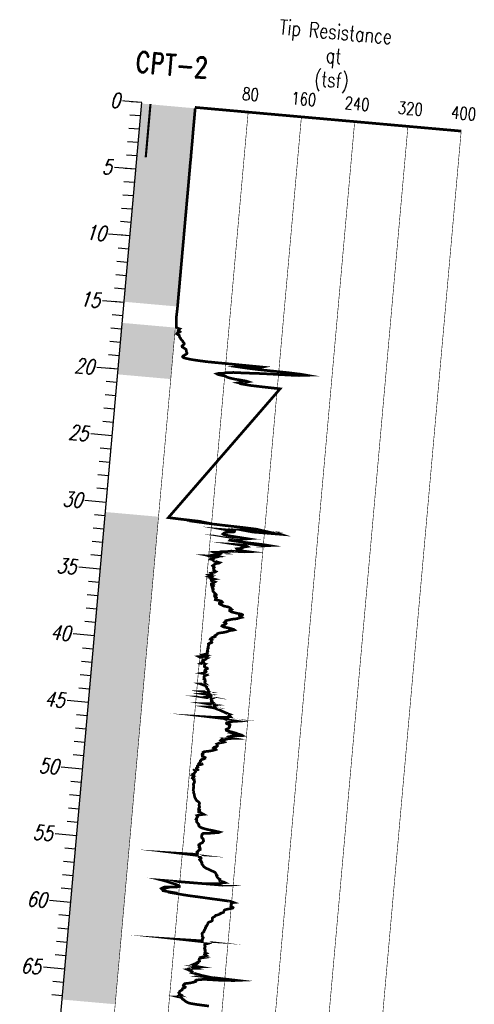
# Model space of a CAD drawing. Header units: feet. Extents: x 1584871 to 2197648, y 451737 to 1226340.
# Tile 8 of 40: x 2196087 to 2196121, y 453839 to 453913. Entities that reach past the tile are written whole.
import ezdxf
from ezdxf.enums import TextEntityAlignment as Align

# ---------------------------------------------------------------- set-up
doc = ezdxf.new("R2010")
doc.units = ezdxf.units.FT
doc.header["$LTSCALE"] = 0.5
doc.header["$MEASUREMENT"] = 0
doc.linetypes.add('SOLID', pattern=[0])
doc.layers.add('BS-1', color=1, linetype='SOLID')
doc.layers.add('CPT-2', color=55, linetype='SOLID')
doc.styles.add('ROMAND', font='romand', dxfattribs={"height": 1})

# ---------------------------------------------------------------- blocks, each defined once
blk = doc.blocks.new('CPT2')
at = {"layer": 'BS-1', "color": 7, "linetype": 'SOLID', "const_width": 0.16}
blk.add_lwpolyline([(0.667, 0.025), (0.667, -3.975)], dxfattribs=at)
at = {"layer": 'CPT-2', "color": 7, "linetype": 'SOLID'}
for points in [[(0.006, 0.069), (-1.594, 0.069)], [(0.008, 0.069), (-0.792, 0.069)], [(0.008, 0.069), (-0.792, 0.069)], [(0.008, -0.931), (-0.792, -0.931)], [(0.008, -0.931), (-0.792, -0.931)], [(0.008, -1.931), (-0.792, -1.931)], [(0.008, -1.931), (-0.792, -1.931)], [(0.008, -2.931), (-0.792, -2.931)], [(0.008, -2.931), (-0.792, -2.931)], [(0.008, -3.931), (-0.792, -3.931)], [(0.008, -3.931), (-0.792, -3.931)], [(0.006, -4.931), (-1.594, -4.931)], [(0.008, -4.931), (-0.792, -4.931)], [(0.008, -4.931), (-0.792, -4.931)], [(0.008, -5.931), (-0.792, -5.931)], [(0.008, -5.931), (-0.792, -5.931)], [(0.008, -6.931), (-0.792, -6.931)], [(0.008, -6.931), (-0.792, -6.931)], [(0.008, -7.931), (-0.792, -7.931)], [(0.008, -7.931), (-0.792, -7.931)], [(0.008, -8.931), (-0.792, -8.931)], [(0.008, -8.931), (-0.792, -8.931)], [(0.006, -9.931), (-1.594, -9.931)], [(0.008, -9.931), (-0.792, -9.931)], [(0.008, -9.931), (-0.792, -9.931)], [(0.008, -10.931), (-0.792, -10.931)], [(0.008, -10.931), (-0.792, -10.931)], [(0.008, -11.931), (-0.792, -11.931)], [(0.008, -11.931), (-0.792, -11.931)], [(0.008, -12.931), (-0.792, -12.931)], [(0.008, -12.931), (-0.792, -12.931)], [(0.008, -13.931), (-0.792, -13.931)], [(0.008, -13.931), (-0.792, -13.931)], [(0.006, -14.931), (-1.594, -14.931)], [(0.008, -14.931), (-0.792, -14.931)], [(0.008, -14.931), (-0.792, -14.931)], [(0.008, -15.931), (-0.792, -15.931)], [(0.008, -15.931), (-0.792, -15.931)], [(0.008, -16.931), (-0.792, -16.931)], [(0.008, -16.931), (-0.792, -16.931)], [(0.008, -17.931), (-0.792, -17.931)], [(0.008, -17.931), (-0.792, -17.931)], [(0.008, -18.931), (-0.792, -18.931)], [(0.008, -18.931), (-0.792, -18.931)], [(0.006, -19.931), (-1.594, -19.931)], [(0.008, -19.931), (-0.792, -19.931)], [(0.008, -19.931), (-0.792, -19.931)], [(0.008, -20.931), (-0.792, -20.931)], [(0.008, -20.931), (-0.792, -20.931)], [(0.008, -21.931), (-0.792, -21.931)], [(0.008, -21.931), (-0.792, -21.931)], [(0.008, -22.931), (-0.792, -22.931)], [(0.008, -22.931), (-0.792, -22.931)], [(0.008, -23.931), (-0.792, -23.931)], [(0.008, -23.931), (-0.792, -23.931)], [(0.006, -24.931), (-1.594, -24.931)], [(0.008, -24.931), (-0.792, -24.931)], [(0.008, -24.931), (-0.792, -24.931)], [(0.008, -25.931), (-0.792, -25.931)], [(0.008, -25.931), (-0.792, -25.931)], [(0.008, -26.931), (-0.792, -26.931)], [(0.008, -26.931), (-0.792, -26.931)], [(0.008, -27.931), (-0.792, -27.931)], [(0.008, -27.931), (-0.792, -27.931)], [(0.008, -28.931), (-0.792, -28.931)], [(0.008, -28.931), (-0.792, -28.931)], [(0.006, -29.931), (-1.594, -29.931)], [(0.008, -29.931), (-0.792, -29.931)], [(0.008, -29.931), (-0.792, -29.931)], [(0.008, -30.931), (-0.792, -30.931)], [(0.008, -30.931), (-0.792, -30.931)], [(0.008, -31.931), (-0.792, -31.931)], [(0.008, -31.931), (-0.792, -31.931)], [(0.008, -32.931), (-0.792, -32.931)], [(0.008, -32.931), (-0.792, -32.931)], [(0.008, -33.931), (-0.792, -33.931)], [(0.008, -33.931), (-0.792, -33.931)], [(0.006, -34.931), (-1.594, -34.931)], [(0.008, -34.931), (-0.792, -34.931)], [(0.008, -34.931), (-0.792, -34.931)], [(0.008, -35.931), (-0.792, -35.931)], [(0.008, -35.931), (-0.792, -35.931)], [(0.008, -36.931), (-0.792, -36.931)], [(0.008, -36.931), (-0.792, -36.931)], [(0.008, -37.931), (-0.792, -37.931)], [(0.008, -37.931), (-0.792, -37.931)], [(0.008, -38.931), (-0.792, -38.931)], [(0.008, -38.931), (-0.792, -38.931)], [(0.006, -39.931), (-1.594, -39.931)], [(0.008, -39.931), (-0.792, -39.931)], [(0.008, -39.931), (-0.792, -39.931)], [(0.008, -40.931), (-0.792, -40.931)], [(0.008, -40.931), (-0.792, -40.931)], [(0.008, -41.931), (-0.792, -41.931)], [(0.008, -41.931), (-0.792, -41.931)], [(0.008, -42.931), (-0.792, -42.931)], [(0.008, -42.931), (-0.792, -42.931)], [(0.008, -43.931), (-0.792, -43.931)], [(0.008, -43.931), (-0.792, -43.931)], [(0.006, -44.931), (-1.594, -44.931)], [(0.008, -44.931), (-0.792, -44.931)], [(0.008, -44.931), (-0.792, -44.931)], [(0.008, -45.931), (-0.792, -45.931)], [(0.008, -45.931), (-0.792, -45.931)], [(0.008, -46.931), (-0.792, -46.931)], [(0.008, -46.931), (-0.792, -46.931)], [(0.008, -47.931), (-0.792, -47.931)], [(0.008, -47.931), (-0.792, -47.931)], [(0.008, -48.931), (-0.792, -48.931)], [(0.008, -48.931), (-0.792, -48.931)], [(0.006, -49.931), (-1.594, -49.931)], [(0.008, -49.931), (-0.792, -49.931)], [(0.008, -49.931), (-0.792, -49.931)], [(0.008, -50.931), (-0.792, -50.931)], [(0.008, -50.931), (-0.792, -50.931)], [(0.008, -51.931), (-0.792, -51.931)], [(0.008, -51.931), (-0.792, -51.931)], [(0.008, -52.931), (-0.792, -52.931)], [(0.008, -52.931), (-0.792, -52.931)], [(0.008, -53.931), (-0.792, -53.931)], [(0.008, -53.931), (-0.792, -53.931)], [(0.006, -54.931), (-1.594, -54.931)], [(0.008, -54.931), (-0.792, -54.931)], [(0.008, -54.931), (-0.792, -54.931)], [(0.008, -55.931), (-0.792, -55.931)], [(0.008, -55.931), (-0.792, -55.931)], [(0.008, -56.931), (-0.792, -56.931)], [(0.008, -56.931), (-0.792, -56.931)], [(0.008, -57.931), (-0.792, -57.931)], [(0.008, -57.931), (-0.792, -57.931)], [(0.008, -58.931), (-0.792, -58.931)], [(0.008, -58.931), (-0.792, -58.931)], [(0.006, -59.931), (-1.594, -59.931)], [(0.008, -59.931), (-0.792, -59.931)], [(0.008, -59.931), (-0.792, -59.931)], [(0.008, -60.931), (-0.792, -60.931)], [(0.008, -60.931), (-0.792, -60.931)], [(0.008, -61.931), (-0.792, -61.931)], [(0.008, -61.931), (-0.792, -61.931)], [(0.008, -62.931), (-0.792, -62.931)], [(0.008, -62.931), (-0.792, -62.931)], [(0.008, -63.931), (-0.792, -63.931)], [(0.008, -63.931), (-0.792, -63.931)], [(0.006, -64.931), (-1.594, -64.931)], [(0.008, -64.931), (-0.792, -64.931)], [(0.008, -64.931), (-0.792, -64.931)], [(0.008, -65.931), (-0.792, -65.931)], [(0.008, -65.931), (-0.792, -65.931)], [(0.008, -66.931), (-0.792, -66.931)], [(0.008, -66.931), (-0.792, -66.931)]]:
    blk.add_lwpolyline(points, dxfattribs=at)
for points, const_width in [([(0, 0.069), (0, -102.361)], 0.1), ([(4, 0.069), (24, 0.069)], 0.2), ([(4, 0.069), (4, -102.361)], 0.04), ([(8, 0.069), (8, -102.361)], 0.04), ([(12, 0.069), (12, -102.361)], 0.04), ([(16, 0.069), (16, -102.361)], 0.04), ([(20, 0.069), (20, -102.361)], 0.04), ([(24, 0.069), (24, -102.361)], 0.04)]:
    blk.add_lwpolyline(points, dxfattribs=dict(at, const_width=const_width))
at = {"layer": 'CPT-2', "color": 244, "linetype": 'SOLID', "const_width": 0.2}
for points in [[(4.029, 0), (4.028, -0.036), (4.028, -0.105), (4.028, -0.141), (4.029, -0.174), (4.029, -0.246), (4.028, -0.279), (4.028, -0.315), (4.028, -0.384), (4.029, -0.505), (4.028, -0.558), (4.028, -0.594), (4.029, -0.646), (4.029, -0.715), (4.029, -0.764), (4.028, -0.853), (4.028, -0.974), (4.027, -1.043), (4.027, -1.132), (4.026, -1.184), (4.027, -1.233), (4.027, -1.342), (4.027, -1.46), (4.027, -1.532), (4.026, -1.568), (4.026, -1.722), (4.027, -1.775), (4.029, -1.808), (4.028, -1.88), (4.027, -1.949), (4.028, -1.998), (4.029, -2.037), (4.029, -2.106), (4.029, -2.195), (4.03, -2.228), (4.03, -2.296), (4.03, -2.385), (4.031, -2.418), (4.031, -2.434), (4.031, -2.487), (4.031, -2.575), (4.03, -2.644), (4.03, -2.713), (4.029, -2.782), (4.029, -2.851), (4.03, -2.89), (4.032, -2.959), (4.031, -3.028), (4.033, -3.081), (4.03, -3.097), (4.03, -3.166), (4.03, -3.218), (4.028, -3.251), (4.029, -3.32), (4.029, -3.389), (4.029, -3.428), (4.03, -3.461), (4.029, -3.53), (4.029, -3.599), (4.034, -3.635), (4.034, -3.724), (4.031, -3.776), (4.028, -3.793), (4.028, -3.861), (4.031, -3.934), (4.026, -3.966), (4.025, -4.14), (4.024, -4.173), (4.025, -4.209), (4.028, -4.295), (4.028, -4.35), (4.025, -4.4), (4.027, -4.488), (4.026, -4.521), (4.026, -4.59), (4.026, -4.662), (4.026, -4.711), (4.026, -4.8), (4.026, -4.869), (4.027, -4.905), (4.027, -4.977), (4.027, -5.026), (4.027, -5.079), (4.028, -5.148), (4.028, -5.184), (4.028, -5.216), (4.027, -5.325), (4.028, -5.394), (4.029, -5.476), (4.028, -5.515), (4.027, -5.564), (4.028, -5.653), (4.028, -5.686), (4.028, -5.741), (4.029, -5.81), (4.03, -5.863), (4.029, -5.912), (4.027, -6.001), (4.027, -6.053), (4.028, -6.158), (4.028, -6.191), (4.028, -6.227), (4.028, -6.296), (4.028, -6.329), (4.027, -6.401), (4.028, -6.45), (4.027, -6.519), (4.027, -6.558), (4.027, -6.591), (4.027, -6.644), (4.027, -6.676), (4.027, -6.729), (4.027, -6.785), (4.027, -6.817), (4.027, -6.854), (4.027, -6.922), (4.027, -6.955), (4.027, -6.991), (4.026, -7.024), (4.027, -7.06), (4.027, -7.096), (4.027, -7.146), (4.027, -7.218), (4.027, -7.234), (4.027, -7.303), (4.027, -7.339), (4.027, -7.372), (4.027, -7.408), (4.027, -7.461), (4.028, -7.566), (4.028, -7.582), (4.027, -7.651), (4.027, -7.687), (4.027, -7.72), (4.028, -7.775), (4.028, -7.808), (4.028, -7.828), (4.027, -7.877), (4.027, -7.897), (4.027, -7.93), (4.027, -7.966), (4.027, -7.999), (4.027, -8.035), (4.027, -8.067), (4.027, -8.104), (4.027, -8.14), (4.026, -8.176), (4.026, -8.209), (4.026, -8.245), (4.027, -8.277), (4.027, -8.314), (4.026, -8.346), (4.027, -8.382), (4.026, -8.415), (4.027, -8.471), (4.027, -8.487), (4.027, -8.573), (4.027, -8.592), (4.027, -8.625), (4.027, -8.681), (4.026, -8.694), (4.026, -8.73), (4.027, -8.799), (4.026, -8.835), (4.027, -8.921), (4.027, -8.993), (4.027, -9.029), (4.027, -9.062), (4.027, -9.111), (4.026, -9.167), (4.026, -9.219), (4.026, -9.268), (4.026, -9.321), (4.026, -9.357), (4.026, -9.409), (4.026, -9.445), (4.027, -9.495), (4.027, -9.531), (4.027, -9.583), (4.026, -9.6), (4.026, -9.688), (4.026, -9.705), (4.027, -9.757), (4.027, -9.806), (4.028, -9.842), (4.028, -9.915), (4.026, -9.947), (4.026, -10.016), (4.027, -10.085), (4.027, -10.141), (4.027, -10.154), (4.027, -10.262), (4.027, -10.295), (4.027, -10.331), (4.027, -10.453), (4.027, -10.489), (4.027, -10.558), (4.027, -10.574), (4.026, -10.679), (4.025, -10.712), (4.026, -10.837), (4.026, -10.886), (4.026, -10.958), (4.026, -11.043), (4.026, -11.096), (4.026, -11.148), (4.026, -11.197), (4.027, -11.253), (4.026, -11.322), (4.026, -11.338), (4.026, -11.375), (4.026, -11.463), (4.026, -11.476), (4.027, -11.512), (4.027, -11.601), (4.027, -11.634), (4.027, -11.703), (4.027, -11.739), (4.027, -11.755), (4.027, -11.844), (4.026, -11.86), (4.027, -11.949), (4.027, -11.965), (4.027, -12.05), (4.026, -12.087), (4.026, -12.159), (4.026, -12.208), (4.026, -12.277), (4.027, -12.349), (4.027, -12.434), (4.027, -12.506), (4.026, -12.52), (4.026, -12.575), (4.026, -12.644), (4.027, -12.766), (4.026, -12.798), (4.026, -12.867), (4.026, -12.903), (4.026, -13.025), (4.026, -13.13), (4.026, -13.166), (4.027, -13.182), (4.027, -13.235), (4.026, -13.284), (4.026, -13.34), (4.026, -13.373), (4.026, -13.392), (4.026, -13.461), (4.027, -13.494), (4.027, -13.55), (4.026, -13.563), (4.026, -13.599), (4.026, -13.632), (4.027, -13.671), (4.027, -13.72), (4.027, -13.74), (4.026, -13.773), (4.026, -13.825), (4.026, -13.861), (4.026, -13.878), (4.026, -13.93), (4.026, -13.947), (4.026, -14.019), (4.026, -14.068), (4.026, -14.137), (4.027, -14.157), (4.026, -14.226), (4.026, -14.278), (4.027, -14.295), (4.026, -14.347), (4.026, -14.367), (4.026, -14.436), (4.026, -14.485), (4.026, -14.504), (4.026, -14.537), (4.027, -14.573), (4.027, -14.626), (4.027, -14.642), (4.027, -14.675), (4.027, -14.714), (4.027, -14.764), (4.027, -14.8), (4.027, -14.816), (4.028, -14.869), (4.008, -15.617), (4.009, -15.653), (4.01, -15.686), (4.012, -15.722), (4.015, -15.758), (4.018, -15.791), (4.02, -15.827), (4.024, -15.863), (4.03, -15.896), (4.036, -15.932), (4.038, -15.964), (4.043, -16.001), (4.045, -16.033), (4.052, -16.069), (4.056, -16.106), (4.059, -16.142), (4.058, -16.174), (4.057, -16.211), (4.051, -16.243), (4.053, -16.279), (4.052, -16.312), (4.056, -16.348), (4.064, -16.381), (4.074, -16.417), (4.132, -16.453), (4.179, -16.489), (4.326, -16.522), (4.286, -16.558), (4.258, -16.591), (4.238, -16.627), (4.229, -16.66), (4.335, -16.696), (4.377, -16.729), (4.344, -16.765), (4.239, -16.801), (4.189, -16.837), (4.157, -16.87), (4.14, -16.906), (4.209, -16.939), (4.29, -16.975), (4.354, -17.008), (4.364, -17.044), (4.363, -17.077), (4.38, -17.129), (4.404, -17.149), (4.436, -17.185), (4.464, -17.218), (4.481, -17.254), (4.505, -17.287), (4.548, -17.323), (4.588, -17.356), (4.629, -17.392), (4.669, -17.477), (4.705, -17.497), (4.735, -17.533), (4.758, -17.566), (4.769, -17.602), (4.765, -17.634), (4.738, -17.671), (4.692, -17.703), (4.657, -17.739), (4.624, -17.772), (4.621, -17.808), (4.64, -17.844), (4.717, -17.88), (4.777, -17.913), (4.844, -17.949), (4.899, -17.982), (4.946, -18.018), (4.959, -18.051), (4.971, -18.087), (4.978, -18.12), (4.982, -18.156), (4.996, -18.192), (5.012, -18.228), (5.03, -18.261), (5.036, -18.297), (5.019, -18.33), (4.977, -18.366), (4.928, -18.399), (4.874, -18.435), (4.835, -18.468), (4.779, -18.504), (4.747, -18.54), (4.736, -18.576), (4.76, -18.609), (4.838, -18.645), (5.034, -18.678), (5.31, -18.714), (5.752, -18.747), (6.57, -18.783), (10.734, -18.816), (10.615, -18.852), (9.842, -18.888), (9.07, -18.924), (8.902, -18.957), (9.546, -18.993), (10.388, -19.025), (12.669, -19.062), (13.678, -19.094), (14.092, -19.13), (13.81, -19.163), (13.529, -19.199), (12.715, -19.235), (11.552, -19.272), (10.694, -19.304), (9.469, -19.373), (8.613, -19.409), (8.402, -19.442), (8.059, -19.478), (7.964, -19.511), (7.808, -19.547), (7.496, -19.583), (7.398, -19.619), (7.477, -19.652), (7.679, -19.688), (7.964, -19.721), (8.093, -19.757), (8.158, -19.79), (8.307, -19.826), (8.488, -19.859), (8.776, -19.895), (9.286, -19.931), (9.638, -19.967), (9.775, -20), (9.63, -20.036), (9.443, -20.069), (9.176, -20.105), (9.061, -20.138), (9.303, -20.174), (9.288, -20.207), (9.939, -20.259), (10.601, -20.279), (12.211, -20.315), (4.738, -30.643), (5.685, -30.676), (7.086, -30.712), (7.399, -30.748), (7.167, -30.781), (7.939, -30.817), (8.915, -30.85), (10.517, -30.889), (11.429, -30.922), (11.579, -30.951), (11.818, -30.984), (11.35, -31.014), (12.526, -31.046), (13.055, -31.109), (13.179, -31.138), (9.215, -31.171), (9.763, -31.224), (9.75, -31.26), (9.664, -31.293), (9.28, -31.329), (9.12, -31.361), (9.037, -31.398), (8.982, -31.43), (8.948, -31.466), (8.915, -31.499), (8.988, -31.539), (9.183, -31.571), (9.579, -31.608), (10.05, -31.64), (9.233, -31.676), (9.961, -31.729), (10.468, -31.745), (10.265, -31.778), (10.17, -31.814), (9.983, -31.847), (9.497, -31.886), (9.476, -31.919), (10.094, -31.955), (10.778, -31.988), (11.973, -32.024), (12.419, -32.057), (12.141, -32.093), (11.804, -32.126), (11.358, -32.162), (10.187, -32.195), (10.758, -32.234), (10.819, -32.267), (10.686, -32.303), (10.524, -32.336), (10.434, -32.372), (10.454, -32.405), (10.409, -32.441), (10.23, -32.474), (10.048, -32.51), (10.081, -32.543), (10.067, -32.582), (10.063, -32.615), (10.903, -32.651), (10.641, -32.684), (9.653, -32.72), (9.441, -32.753), (9.352, -32.789), (8.919, -32.821), (8.908, -32.858), (8.66, -32.89), (8.97, -32.93), (8.666, -32.963), (8.843, -32.999), (8.802, -33.031), (8.608, -33.067), (8.455, -33.1), (8.316, -33.136), (8.527, -33.169), (8.128, -33.205), (8.478, -33.238), (8.28, -33.277), (8.444, -33.31), (8.34, -33.346), (8.359, -33.379), (8.163, -33.415), (8.148, -33.448), (8.44, -33.484)], [(8.44, -33.484), (8.401, -33.517), (8.508, -33.553), (8.48, -33.586), (8.651, -33.625), (8.864, -33.658), (8.818, -33.694), (8.635, -33.727), (8.578, -33.763), (8.515, -33.796), (8.463, -33.832), (8.447, -33.865), (8.391, -33.901), (8.353, -33.934), (8.392, -33.973), (8.455, -34.006), (8.487, -34.042), (8.46, -34.075), (8.434, -34.111), (8.458, -34.144), (8.479, -34.18), (8.473, -34.213), (8.465, -34.249), (8.522, -34.281), (8.512, -34.321), (8.626, -34.354), (8.58, -34.39), (8.479, -34.422), (8.425, -34.459), (8.305, -34.491), (8.356, -34.527), (8.367, -34.56), (8.39, -34.596), (8.243, -34.629), (8.407, -34.669), (8.413, -34.701), (8.285, -34.737), (8.187, -34.77), (8.368, -34.806), (8.345, -34.839), (8.315, -34.875), (8.504, -34.908), (8.329, -34.944), (8.365, -34.977), (8.408, -35.016), (8.386, -35.049), (8.525, -35.085), (8.637, -35.118), (8.589, -35.154), (8.558, -35.187), (8.523, -35.223), (8.426, -35.256), (8.377, -35.292), (8.385, -35.325), (8.508, -35.364), (8.469, -35.397), (8.517, -35.433), (8.459, -35.466), (8.491, -35.502), (8.456, -35.535), (8.472, -35.571), (8.531, -35.604), (8.551, -35.64), (8.56, -35.672), (8.524, -35.712), (8.541, -35.745), (8.536, -35.781), (8.544, -35.83), (8.568, -35.85), (8.604, -35.882), (8.656, -35.919), (8.68, -35.951), (8.732, -35.987), (8.77, -36.02), (8.734, -36.06), (8.819, -36.092), (8.816, -36.129), (8.769, -36.161), (8.71, -36.197), (8.728, -36.23), (8.777, -36.266), (8.852, -36.299), (8.843, -36.335), (8.807, -36.368), (8.778, -36.407), (8.775, -36.44), (9.075, -36.476), (9.232, -36.509), (9.299, -36.545), (9.325, -36.578), (9.28, -36.614), (9.182, -36.647), (9.1, -36.683), (9.106, -36.716), (9.186, -36.755), (9.31, -36.788), (9.371, -36.824), (9.456, -36.857), (9.767, -36.893), (9.874, -36.926), (9.946, -36.962), (9.992, -36.995), (10.017, -37.031), (10.071, -37.064), (10.027, -37.103), (9.921, -37.136), (9.924, -37.172), (10.012, -37.205), (10.051, -37.241), (10.26, -37.274), (10.483, -37.31), (10.812, -37.342), (10.912, -37.379), (10.906, -37.411), (10.803, -37.451), (10.696, -37.483), (10.712, -37.52), (10.773, -37.552), (10.844, -37.588), (10.743, -37.621), (10.643, -37.657), (10.579, -37.69), (10.456, -37.726), (10.288, -37.759), (10.107, -37.798), (10.025, -37.831), (9.906, -37.867), (9.795, -37.9), (9.706, -37.936), (9.714, -37.969), (9.695, -38.005), (9.646, -38.038), (9.607, -38.074), (9.659, -38.107), (9.739, -38.146), (9.721, -38.179), (9.676, -38.215), (9.624, -38.248), (9.56, -38.284), (9.474, -38.317), (9.45, -38.353), (9.51, -38.386), (9.609, -38.422), (9.971, -38.455), (10.155, -38.494), (10.335, -38.527), (10.397, -38.563), (10.286, -38.596), (10.114, -38.632), (9.989, -38.665), (9.959, -38.701), (9.891, -38.733), (9.785, -38.77), (9.69, -38.802), (9.534, -38.842), (9.383, -38.875), (9.264, -38.911), (9.179, -38.943), (9.151, -38.98), (9.139, -39.012), (9.098, -39.048), (9.041, -39.081), (8.996, -39.117), (9.016, -39.15), (9.017, -39.19), (8.951, -39.222), (8.831, -39.258), (8.782, -39.291), (8.789, -39.327), (8.733, -39.36), (8.674, -39.396), (8.662, -39.429), (8.776, -39.465), (8.738, -39.498), (8.759, -39.537), (8.752, -39.57), (8.788, -39.606), (8.804, -39.639), (8.774, -39.675), (8.659, -39.708), (8.591, -39.744), (8.555, -39.777), (8.568, -39.813), (8.597, -39.846), (8.589, -39.885), (8.576, -39.918), (8.576, -39.954), (8.556, -39.987), (8.548, -40.023), (8.579, -40.056), (8.584, -40.092), (8.558, -40.125), (8.532, -40.161), (8.548, -40.193), (8.542, -40.233), (8.531, -40.266), (8.533, -40.302), (8.561, -40.335), (8.545, -40.371), (8.52, -40.403), (8.538, -40.44), (8.554, -40.472), (8.543, -40.528), (8.483, -40.541), (8.359, -40.581), (8.473, -40.613), (8.314, -40.65), (8.388, -40.682), (8.165, -40.718), (8.175, -40.751), (7.948, -40.787), (8.036, -40.82), (8.527, -40.856), (8.464, -40.892), (8.462, -40.928), (8.436, -40.961), (8.362, -40.997), (8.27, -41.03), (8.29, -41.066), (8.244, -41.099), (8.272, -41.135), (8.307, -41.171), (8.196, -41.204), (8.195, -41.24), (8.134, -41.276), (8.447, -41.309), (8.406, -41.345), (8.4, -41.378), (8.416, -41.414), (8.426, -41.45), (8.41, -41.483), (8.423, -41.519), (8.512, -41.552), (8.629, -41.588), (8.646, -41.624), (8.59, -41.657), (8.563, -41.693), (8.525, -41.729), (8.472, -41.762), (8.463, -41.798), (8.533, -41.831), (8.572, -41.867), (8.557, -41.9), (8.512, -41.936), (8.427, -41.972), (8.288, -42.008), (8.594, -42.041), (8.547, -42.077), (8.626, -42.109), (8.555, -42.146), (8.482, -42.178), (8.456, -42.214), (8.442, -42.247), (8.459, -42.283), (8.447, -42.319), (8.465, -42.356), (8.496, -42.388), (8.473, -42.424), (8.54, -42.457), (8.535, -42.493), (8.554, -42.526), (8.573, -42.562), (8.572, -42.595), (8.544, -42.631), (8.558, -42.667), (8.539, -42.703), (8.551, -42.736), (8.605, -42.772), (8.236, -42.805), (8.374, -42.841), (8.476, -42.874), (8.615, -42.91), (8.642, -42.943), (8.709, -42.979), (8.696, -43.015), (8.716, -43.051), (8.737, -43.084), (8.741, -43.12), (8.828, -43.153), (8.845, -43.189), (8.857, -43.222), (8.865, -43.258), (8.849, -43.291), (8.912, -43.327), (8.554, -43.363), (8.918, -43.399), (8.922, -43.432), (8.892, -43.468), (8.961, -43.501), (8.662, -43.537), (9.063, -43.569), (9.108, -43.606), (9.113, -43.638), (9.102, -43.674), (8.938, -43.711), (9.237, -43.747), (8.681, -43.779), (9.175, -43.816), (9.121, -43.848), (9.116, -43.884), (9.13, -43.917), (9.178, -43.953), (9.156, -43.986), (9.153, -44.022), (9.222, -44.058), (9.217, -44.094), (9.27, -44.127), (9.36, -44.163), (9.407, -44.196), (8.903, -44.232), (9.319, -44.265), (9.508, -44.301), (9.403, -44.334), (9.396, -44.37), (9.42, -44.406), (9.459, -44.442), (9.07, -44.475), (9.46, -44.511), (9.721, -44.544), (9.673, -44.58), (9.804, -44.613), (9.928, -44.649), (9.983, -44.682), (10.1, -44.718), (10.194, -44.754), (10.296, -44.79), (10.424, -44.823), (10.47, -44.859), (10.626, -44.892), (10.562, -44.928), (10.547, -44.961), (10.542, -44.997), (10.585, -45.029), (10.691, -45.066), (10.732, -45.102), (10.334, -45.138), (10.577, -45.171), (9.413, -45.207), (10.438, -45.239), (10.413, -45.275), (10.601, -45.308), (11.18, -45.344), (10.841, -45.397), (10.799, -45.413), (10.675, -45.449), (10.523, -45.485), (10.442, -45.518), (10.428, -45.554), (10.435, -45.587), (10.545, -45.623), (10.705, -45.656), (10.702, -45.692), (10.666, -45.741), (10.658, -45.771), (10.69, -45.804), (10.678, -45.837), (10.656, -45.866), (10.649, -45.899), (10.621, -45.928), (10.551, -45.961), (10.501, -45.991), (10.449, -46.027), (10.459, -46.079), (10.468, -46.096), (10.586, -46.129), (10.808, -46.168), (11.001, -46.201), (10.916, -46.237), (11.226, -46.27), (11.45, -46.306), (11.632, -46.338), (11.7, -46.375), (11.504, -46.407), (10.97, -46.443), (10.882, -46.476), (10.881, -46.516), (10.703, -46.548), (10.599, -46.585), (10.576, -46.617), (11.003, -46.653), (10.72, -46.686), (10.618, -46.722), (10.321, -46.755), (10.183, -46.791), (10.161, -46.824), (10.13, -46.863), (10.255, -46.896), (10.153, -46.932), (10.2, -46.965), (10.31, -47.001), (10.2, -47.034), (10.074, -47.07), (9.997, -47.103), (9.908, -47.139), (9.849, -47.172), (9.883, -47.211), (9.893, -47.244), (9.88, -47.28), (9.909, -47.313), (9.881, -47.349), (9.79, -47.382), (9.716, -47.418), (9.645, -47.451), (9.621, -47.487), (9.703, -47.52), (9.797, -47.559), (9.826, -47.592), (9.742, -47.628), (9.641, -47.661), (9.526, -47.697), (9.418, -47.73), (9.267, -47.766), (9.109, -47.798), (8.946, -47.835), (8.893, -47.867), (8.91, -47.903), (8.884, -47.94), (8.847, -47.976), (8.883, -48.008), (8.856, -48.045), (8.833, -48.077), (8.852, -48.113), (8.836, -48.146), (8.844, -48.182), (8.974, -48.215), (9.056, -48.251), (9.03, -48.287), (9.047, -48.323), (8.996, -48.356), (8.93, -48.392), (8.824, -48.425), (8.781, -48.461), (8.775, -48.494), (8.74, -48.53), (8.755, -48.563), (8.725, -48.599), (8.708, -48.635), (8.708, -48.671), (8.678, -48.704), (8.864, -48.74), (8.878, -48.773), (8.798, -48.809), (8.661, -48.842), (8.603, -48.878), (8.574, -48.911), (8.541, -48.947), (8.549, -48.983), (8.582, -49.019), (8.534, -49.052), (8.532, -49.088), (8.484, -49.121), (8.496, -49.157), (8.545, -49.19), (8.43, -49.226), (8.485, -49.258), (8.389, -49.295), (8.429, -49.331), (8.448, -49.367), (8.44, -49.4), (8.406, -49.436), (8.385, -49.468), (8.358, -49.504), (8.342, -49.537), (8.282, -49.573), (8.341, -49.606), (8.344, -49.642), (8.267, -49.678), (8.346, -49.714), (8.301, -49.747), (8.279, -49.783), (8.338, -49.816), (8.325, -49.852), (8.285, -49.885), (8.357, -49.921), (8.331, -49.954), (8.363, -50.01), (8.412, -50.026), (8.415, -50.062), (8.417, -50.095), (8.439, -50.131), (8.438, -50.164), (8.436, -50.2), (8.403, -50.233), (8.378, -50.269), (8.389, -50.302), (8.371, -50.338), (8.379, -50.374), (8.391, -50.41), (8.393, -50.443), (8.397, -50.479), (8.398, -50.512), (8.393, -50.548), (8.405, -50.581), (8.408, -50.617), (8.401, -50.653), (8.398, -50.686), (8.393, -50.722), (8.39, -50.758), (8.401, -50.791), (8.407, -50.827)], [(8.407, -50.827), (8.429, -50.859), (8.427, -50.896), (8.434, -50.948), (8.458, -50.964), (8.464, -51.001), (8.482, -51.033), (8.513, -51.069), (8.513, -51.106), (8.518, -51.138), (8.52, -51.174), (8.539, -51.211), (8.539, -51.243), (8.554, -51.279), (8.576, -51.312), (8.597, -51.348), (8.629, -51.381), (8.639, -51.417), (8.662, -51.453), (8.695, -51.489), (8.733, -51.522), (8.792, -51.558), (8.853, -51.591), (8.897, -51.627), (8.939, -51.66), (8.952, -51.696), (8.944, -51.729), (8.937, -51.765), (8.935, -51.801), (8.919, -51.837), (8.933, -51.87), (8.959, -51.906), (8.97, -51.939), (8.981, -51.975), (8.95, -52.008), (8.946, -52.044), (8.947, -52.077), (8.923, -52.116), (8.921, -52.149), (9.011, -52.185), (9.009, -52.218), (8.94, -52.254), (8.944, -52.287), (8.955, -52.323), (8.955, -52.356), (9.1, -52.392), (9.171, -52.424), (9.255, -52.464), (9.333, -52.497), (9.155, -52.533), (9.039, -52.566), (8.932, -52.602), (8.838, -52.634), (8.869, -52.671), (8.899, -52.703), (8.895, -52.739), (8.858, -52.772), (8.839, -52.812), (8.827, -52.844), (8.834, -52.88), (8.806, -52.913), (8.856, -52.949), (8.863, -52.982), (8.85, -53.018), (8.843, -53.051), (8.87, -53.12), (8.925, -53.159), (8.957, -53.192), (8.973, -53.228), (9.026, -53.261), (9.049, -53.297), (9.034, -53.33), (9.04, -53.366), (9.083, -53.399), (9.104, -53.435), (9.153, -53.468), (9.247, -53.507), (9.392, -53.54), (9.576, -53.576), (9.796, -53.609), (10.187, -53.645), (10.398, -53.678), (10.643, -53.714), (10.547, -53.766), (10.417, -53.783), (10.118, -53.816), (9.95, -53.855), (9.683, -53.888), (9.416, -53.924), (9.372, -53.957), (9.35, -53.993), (9.362, -54.025), (9.344, -54.062), (9.318, -54.094), (9.316, -54.13), (9.322, -54.163), (9.334, -54.203), (9.337, -54.235), (9.391, -54.272), (9.442, -54.304), (9.463, -54.34), (9.456, -54.373), (9.477, -54.409), (9.496, -54.442), (9.506, -54.478), (9.47, -54.511), (9.458, -54.55), (9.449, -54.583), (9.405, -54.619), (9.365, -54.652), (9.299, -54.688), (9.239, -54.721), (9.205, -54.757), (9.173, -54.79), (9.166, -54.826), (9.211, -54.859), (9.253, -54.898), (9.251, -54.931), (9.224, -54.967), (9.268, -55), (9.257, -55.036), (9.301, -55.069), (9.297, -55.105), (9.309, -55.138), (9.258, -55.174), (9.195, -55.207), (9.179, -55.246), (9.149, -55.279), (9.11, -55.315), (9.081, -55.348), (9.111, -55.384), (9.137, -55.417), (9.12, -55.453), (9.106, -55.485), (9.117, -55.522), (7.987, -55.554), (9.206, -55.594), (9.324, -55.627), (9.306, -55.663), (9.293, -55.695), (9.413, -55.732), (9.419, -55.764), (9.432, -55.8), (9.396, -55.833), (9.376, -55.869), (9.333, -55.902), (9.361, -55.942), (9.417, -55.974), (9.466, -56.01), (9.497, -56.043), (9.487, -56.079), (9.492, -56.112), (9.543, -56.148), (9.542, -56.181), (9.538, -56.217), (9.571, -56.25), (9.616, -56.289), (9.642, -56.322), (9.67, -56.358), (9.687, -56.391), (9.751, -56.427), (9.826, -56.46), (9.884, -56.496), (9.99, -56.529), (10.09, -56.565), (10.185, -56.598), (10.296, -56.65), (10.396, -56.67), (10.487, -56.706), (10.565, -56.739), (10.599, -56.775), (10.614, -56.808), (10.638, -56.844), (10.666, -56.877), (10.701, -56.913), (10.732, -56.945), (10.699, -56.985), (10.718, -57.018), (10.752, -57.054), (10.77, -57.087), (10.804, -57.123), (10.842, -57.155), (10.898, -57.192), (10.982, -57.224), (10.989, -57.26), (10.972, -57.293), (10.974, -57.333), (11.04, -57.365), (11.283, -57.401), (11.369, -57.434), (11.153, -57.47), (11.141, -57.503), (11.069, -57.539), (10.721, -57.572), (11.479, -57.608), (11.218, -57.641), (6.735, -57.68), (6.933, -57.713), (7.105, -57.749), (7.238, -57.782), (7.376, -57.818), (7.54, -57.851), (7.689, -57.887), (7.807, -57.92), (7.955, -57.956), (7.997, -57.989), (8.004, -58.028), (7.875, -58.061), (7.772, -58.097), (7.348, -58.13), (6.904, -58.166), (6.816, -58.199), (6.762, -58.235), (6.923, -58.268), (6.826, -58.304), (6.71, -58.337), (6.758, -58.376), (6.789, -58.409), (6.812, -58.445), (7.13, -58.478), (7.577, -58.514), (7.513, -58.546), (7.957, -58.583), (8.312, -58.615), (8.874, -58.651), (9.675, -58.684), (10.438, -58.724), (11.192, -58.756), (11.9, -58.793), (12.03, -58.825), (12.158, -58.861), (11.997, -58.894), (12.025, -58.93), (11.995, -58.963), (11.969, -58.999), (11.973, -59.032), (11.992, -59.071), (11.982, -59.104), (11.972, -59.14), (12.01, -59.173), (12.085, -59.209), (12.144, -59.242), (12.129, -59.278), (12.023, -59.311), (11.908, -59.347), (11.782, -59.38), (11.668, -59.419), (11.572, -59.452), (11.51, -59.488), (11.498, -59.521), (11.486, -59.557), (11.479, -59.59), (11.475, -59.626), (11.462, -59.659), (11.386, -59.695), (11.285, -59.728), (11.22, -59.767), (11.226, -59.8), (11.169, -59.836), (11.078, -59.869), (11.008, -59.905), (10.895, -59.938), (10.861, -59.974), (10.848, -60.006), (10.811, -60.043), (10.761, -60.075), (10.711, -60.115), (10.67, -60.148), (10.658, -60.184), (10.662, -60.216), (10.682, -60.253), (10.679, -60.285), (10.685, -60.321), (10.671, -60.354), (10.63, -60.39), (10.584, -60.423), (10.491, -60.463), (10.43, -60.495), (10.386, -60.531), (10.374, -60.564), (10.367, -60.6), (10.355, -60.633), (10.344, -60.669), (10.33, -60.702), (10.301, -60.738), (10.299, -60.771), (10.246, -60.81), (10.245, -60.843), (10.247, -60.879), (10.22, -60.912), (10.227, -60.948), (10.204, -60.981), (10.194, -61.017), (10.195, -61.05), (10.176, -61.086), (10.137, -61.119), (10.128, -61.158), (10.123, -61.191), (10.128, -61.227), (10.11, -61.26), (10.063, -61.296), (10.019, -61.329), (10.007, -61.365), (10.012, -61.398), (10.012, -61.434), (10.024, -61.466), (10.028, -61.506), (10.031, -61.539), (10.028, -61.575), (10.038, -61.608), (10.08, -61.644), (10.114, -61.676), (10.109, -61.713), (10.102, -61.745), (10.064, -61.781), (10.055, -61.814), (10.058, -61.854), (10.065, -61.886), (10.069, -61.922), (8.833, -61.955), (10.593, -61.991), (10.633, -62.024), (10.557, -62.06), (10.47, -62.093), (10.347, -62.129), (10.269, -62.162), (10.267, -62.201), (10.274, -62.234), (10.28, -62.27), (10.299, -62.303), (10.321, -62.339), (10.299, -62.372), (10.292, -62.408), (10.303, -62.441), (10.285, -62.477), (10.292, -62.51), (10.339, -62.549), (10.354, -62.582), (10.353, -62.618), (10.333, -62.651), (10.361, -62.687), (10.368, -62.72), (10.365, -62.756), (10.346, -62.789), (10.446, -62.825), (10.382, -62.858), (10.321, -62.897), (10.316, -62.93), (10.391, -62.966), (10.461, -62.999), (10.348, -63.035), (10.341, -63.067), (10.234, -63.104), (10.373, -63.136), (10.23, -63.172), (10.063, -63.205), (10.004, -63.245), (9.962, -63.277), (9.951, -63.363), (9.972, -63.382), (9.991, -63.415), (10.002, -63.451), (9.962, -63.484), (9.912, -63.52), (9.844, -63.553), (9.794, -63.592), (9.849, -63.625), (9.792, -63.678), (9.639, -63.694), (9.576, -63.73), (9.51, -63.763), (9.445, -63.799), (9.509, -63.832), (9.889, -63.868), (9.531, -63.901), (9.504, -63.94), (9.553, -63.973), (9.757, -64.009), (9.477, -64.042), (9.464, -64.078), (9.294, -64.111), (9.152, -64.147), (9.255, -64.18), (9.356, -64.216), (9.47, -64.249), (9.542, -64.288), (9.543, -64.321), (9.503, -64.357), (9.708, -64.39), (9.844, -64.426), (10.071, -64.459), (10.216, -64.495), (10.474, -64.527), (10.283, -64.564), (11.451, -64.596), (12.905, -64.636), (12.655, -64.669), (12.091, -64.705), (11.615, -64.737), (10.426, -64.774), (10.265, -64.806), (10.062, -64.842), (9.893, -64.875), (9.844, -64.911), (9.863, -64.944), (9.86, -64.983), (9.781, -65.016), (9.707, -65.052), (9.607, -65.085), (9.492, -65.121), (9.368, -65.154), (9.188, -65.19), (9.048, -65.223), (9.017, -65.259), (8.99, -65.292), (8.955, -65.331), (8.943, -65.364), (8.963, -65.4), (9.055, -65.433), (9.113, -65.469), (9.105, -65.502), (9.054, -65.538), (8.948, -65.571), (8.914, -65.607), (8.901, -65.64), (8.909, -65.679), (8.853, -65.732), (8.766, -65.794), (8.717, -65.827), (8.709, -65.856), (8.702, -65.889), (8.706, -65.919), (8.676, -65.951), (8.709, -65.984), (8.716, -66.037), (8.788, -66.069), (8.742, -66.106), (8.892, -66.138), (8.879, -66.174), (8.966, -66.207), (8.678, -66.243), (8.902, -66.276), (8.934, -66.312), (8.947, -66.348), (8.967, -66.384), (9.048, -66.417), (9.104, -66.453), (9.155, -66.486), (9.204, -66.522), (9.267, -66.555), (9.357, -66.591), (9.422, -66.624), (9.622, -66.66), (10.127, -66.696), (10.995, -66.732)]]:
    blk.add_lwpolyline(points, dxfattribs=at)
at = {"layer": 'CPT-2', "color": 8}
blk.add_solid([(0, -0.105), (0, 0), (4, -0.105), (4, 0)], dxfattribs=at)
at = {"layer": 'CPT-2', "color": 134}
for points in [[(0, -1.532), (0, -0.105), (4, -1.532), (4, -0.105)], [(0, -16.87), (0, -16.453), (4, -16.87), (4, -16.453)], [(0, -17.044), (0, -16.939), (4, -17.044), (4, -16.939)], [(0, -18.747), (0, -18.504), (4, -18.747), (4, -18.504)], [(0, -30.676), (0, -30.643), (4, -30.676), (4, -30.643)]]:
    blk.add_solid(points, dxfattribs=at)
at = {"layer": 'CPT-2', "color": 34}
for points in [[(0, -14.869), (0, -1.532), (4, -14.869), (4, -1.532)], [(0, -16.939), (0, -16.87), (4, -16.939), (4, -16.87)]]:
    blk.add_solid(points, dxfattribs=at)
at = {"layer": 'CPT-2', "color": 94}
for points in [[(0, -17.477), (0, -17.044), (4, -17.477), (4, -17.044)], [(0, -17.949), (0, -17.634), (4, -17.949), (4, -17.634)], [(0, -18.504), (0, -18.435), (4, -18.504), (4, -18.435)], [(0, -18.783), (0, -18.747), (4, -18.783), (4, -18.747)], [(0, -30.712), (0, -30.676), (4, -30.712), (4, -30.676)], [(0, -31.499), (0, -31.398), (4, -31.499), (4, -31.398)]]:
    blk.add_solid(points, dxfattribs=at)
at = {"layer": 'CPT-2', "color": 3}
for points in [[(0, -17.634), (0, -17.477), (4, -17.634), (4, -17.477)], [(0, -18.435), (0, -17.949), (4, -18.435), (4, -17.949)], [(0, -18.816), (0, -18.783), (4, -18.816), (4, -18.783)], [(0, -19.025), (0, -18.924), (4, -19.025), (4, -18.924)], [(0, -19.859), (0, -19.478), (4, -19.859), (4, -19.478)], [(0, -20.279), (0, -20.138), (4, -20.279), (4, -20.138)], [(0, -30.922), (0, -30.712), (4, -30.922), (4, -30.712)], [(0, -31.046), (0, -31.014), (4, -31.046), (4, -31.014)], [(0, -31.398), (0, -31.171), (4, -31.398), (4, -31.171)], [(0, -32.303), (0, -31.499), (4, -32.303), (4, -31.499)], [(0, -32.651), (0, -32.372), (4, -32.651), (4, -32.372)], [(0, -33.238), (0, -32.789), (4, -33.238), (4, -32.789)], [(0, -33.31), (0, -33.277), (4, -33.31), (4, -33.277)], [(0, -33.553), (0, -33.346), (4, -33.553), (4, -33.346)], [(0, -45.308), (0, -44.823), (4, -45.308), (4, -44.823)], [(0, -46.27), (0, -45.991), (4, -46.27), (4, -45.991)], [(0, -46.896), (0, -46.306), (4, -46.896), (4, -46.306)], [(0, -47.313), (0, -47.103), (4, -47.313), (4, -47.103)], [(0, -49.19), (0, -48.425), (4, -49.19), (4, -48.425)], [(0, -51.558), (0, -49.226), (4, -51.558), (4, -49.226)], [(0, -52.185), (0, -51.87), (4, -52.185), (4, -51.87)], [(0, -52.356), (0, -52.287), (4, -52.356), (4, -52.287)], [(0, -53.576), (0, -53.507), (4, -53.576), (4, -53.507)], [(0, -56.043), (0, -55.246), (4, -56.043), (4, -55.246)], [(0, -57.989), (0, -57.68), (4, -57.989), (4, -57.68)], [(0, -58.684), (0, -58.097), (4, -58.684), (4, -58.097)], [(0, -59.626), (0, -59.488), (4, -59.626), (4, -59.488)], [(0, -61.991), (0, -61.676), (4, -61.991), (4, -61.676)], [(0, -62.234), (0, -62.162), (4, -62.234), (4, -62.162)], [(0, -64.596), (0, -62.825), (4, -64.596), (4, -62.825)], [(0, -66.765), (0, -64.774), (4, -66.765), (4, -64.774)], [(0, -67.218), (0, -66.903), (4, -67.218), (4, -66.903)]]:
    blk.add_solid(points, dxfattribs=at)
at = {"layer": 'CPT-2', "color": 2}
for points in [[(0, -18.924), (0, -18.816), (4, -18.924), (4, -18.816)], [(0, -19.478), (0, -19.025), (4, -19.478), (4, -19.025)], [(0, -20.138), (0, -19.859), (4, -20.138), (4, -19.859)], [(0, -31.014), (0, -30.922), (4, -31.014), (4, -30.922)], [(0, -31.171), (0, -31.046), (4, -31.171), (4, -31.046)], [(0, -32.789), (0, -32.651), (4, -32.789), (4, -32.651)], [(0, -33.277), (0, -33.238), (4, -33.277), (4, -33.238)], [(0, -33.346), (0, -33.31), (4, -33.346), (4, -33.31)], [(0, -44.823), (0, -33.553), (4, -44.823), (4, -33.553)], [(0, -45.991), (0, -45.308), (4, -45.991), (4, -45.308)], [(0, -46.306), (0, -46.27), (4, -46.306), (4, -46.27)], [(0, -47.103), (0, -46.896), (4, -47.103), (4, -46.896)], [(0, -48.425), (0, -47.313), (4, -48.425), (4, -47.313)], [(0, -49.226), (0, -49.19), (4, -49.226), (4, -49.19)], [(0, -51.87), (0, -51.558), (4, -51.87), (4, -51.558)], [(0, -52.287), (0, -52.185), (4, -52.287), (4, -52.185)], [(0, -53.507), (0, -52.356), (4, -53.507), (4, -52.356)], [(0, -55.246), (0, -53.576), (4, -55.246), (4, -53.576)], [(0, -57.68), (0, -56.043), (4, -57.68), (4, -56.043)], [(0, -58.097), (0, -57.989), (4, -58.097), (4, -57.989)], [(0, -59.488), (0, -58.684), (4, -59.488), (4, -58.684)], [(0, -61.676), (0, -59.626), (4, -61.676), (4, -59.626)], [(0, -62.162), (0, -61.991), (4, -62.162), (4, -61.991)], [(0, -62.825), (0, -62.234), (4, -62.825), (4, -62.234)], [(0, -64.774), (0, -64.596), (4, -64.774), (4, -64.596)], [(0, -66.903), (0, -66.765), (4, -66.903), (4, -66.765)]]:
    blk.add_solid(points, dxfattribs=at)
at = {"layer": 'CPT-2', "color": 9}
for points in [[(0, -20.315), (0, -20.279), (4, -20.315), (4, -20.279)], [(0, -32.372), (0, -32.303), (4, -32.372), (4, -32.303)]]:
    blk.add_solid(points, dxfattribs=at)
at = {"layer": 'CPT-2', "color": 7, "style": 'ROMAND', "width": 0.78}
for s, height, p in [('Tip Resistance', 1.116, (14, 6.069)), ('qt', 1.116, (14, 4.269)), ('CPT-2', 1.581, (2, 2.3)), ('(tsf)', 1.116, (14, 2.469)), ('80', 0.93, (8.064, 0.948)), ('160', 0.93, (12.064, 0.948)), ('240', 0.93, (16.064, 0.948)), ('320', 0.93, (20.064, 0.948)), ('400', 0.93, (24.064, 0.948))]:
    blk.add_text(s, height=height, dxfattribs=at).set_placement(p, align=Align.CENTER)
at = {"layer": 'CPT-2', "color": 7, "style": 'ROMAND', "oblique": 13, "width": 0.78}
for s, p in [('5', (-1.767, -4.931)), ('10', (-1.767, -9.931)), ('15', (-1.767, -14.931)), ('20', (-1.767, -19.931)), ('25', (-1.767, -24.931)), ('30', (-1.767, -29.931)), ('35', (-1.767, -34.931)), ('40', (-1.767, -39.931)), ('45', (-1.767, -44.931)), ('50', (-1.767, -49.931)), ('55', (-1.767, -54.931)), ('60', (-1.767, -59.931)), ('65', (-1.767, -64.931))]:
    blk.add_text(s, height=1.116, dxfattribs=at).set_placement(p, align=Align.MIDDLE_RIGHT)
at = {"layer": 'CPT-2', "color": 7, "insert": (-1.569, 0.627), "char_height": 1.116, "width": 0.84216, "attachment_point": 3, "style": 'ROMAND', "bg_fill": 3, "box_fill_scale": 1.1, "bg_fill_color": 256, "bg_fill_transparency": 0}
blk.add_mtext('{\\Q10;\\W0.78;0}', dxfattribs=at)

msp = doc.modelspace()

# ---------------------------------------------------------------- block references
at = {"layer": 'BS-1', "rotation": 354.9167009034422}
msp.add_blockref('CPT2', (2196096.5095631, 453906.5676695), dxfattribs=at)

doc.saveas('drawing.dxf')
